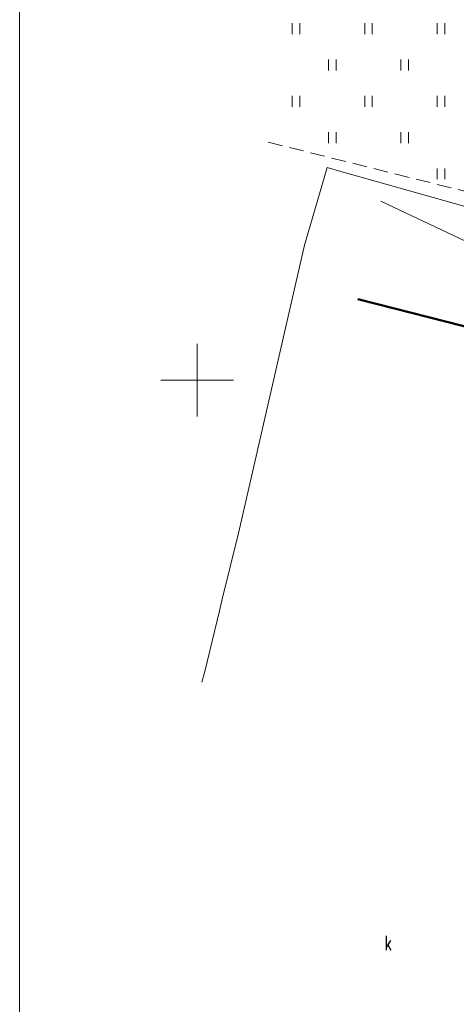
# Model space of a CAD drawing. Header units: metres. Extents: x 7427346 to 7428402, y 5774471 to 5775252.
# Tile 9 of 24: x 7427738 to 7427768, y 5774857 to 5774925. Entities that reach past the tile are written whole.
import ezdxf
from ezdxf.enums import TextEntityAlignment as Align

# ---------------------------------------------------------------- set-up
doc = ezdxf.new("R2010")
doc.units = ezdxf.units.M
doc.header["$MEASUREMENT"] = 0
for name, pattern in [('1', [0]), ('2_OTZT', [1.5, 1, -0.5]), ('3_1', [0]), ('3_EGBN', [0]), ('3_EGBU_A', [0]), ('4_SUKP', [0])]:
    doc.linetypes.add(name, pattern=pattern)
doc.layers.get('0').update_dxf_attribs({"color": 250, "linetype": 'CONTINUOUS', "lineweight": 100})
for name, color, linetype, lineweight in [('EGBB_E_T_0', 7, 'CONTINUOUS', 20), ('EGBB_L_0', 7, '3_EGBU_A', 50), ('EGBC_L_0', 7, '3_EGBN', 18), ('OTZ_L_3', 7, '2_OTZT', 18), ('Podzial_sekcyjny_krzyze', 7, '1', 18), ('ramka', 7, 'CONTINUOUS', 0)]:
    doc.layers.add(name, color=color, linetype=linetype, lineweight=lineweight)
doc.layers.add('SUKP_L_0', color=7, linetype='4_SUKP', lineweight=18, true_color=0x803300)
doc.styles.get("Standard").update_dxf_attribs({"font": 'Simplex.SHX', "width": 0.75})

# ---------------------------------------------------------------- blocks, each defined once
blk = doc.blocks.new('2_OTZT')
at = {"linetype": 'Continuous'}
for p, q in [((-0.2625, -0.375), (-0.2625, 0.375)), ((0.2625, -0.375), (0.2625, 0.375))]:
    blk.add_line(p, q, dxfattribs=at)

msp = doc.modelspace()

# ---------------------------------------------------------------- linework, layer by layer
at = {"layer": 'EGBB_L_0', "linetype": '3_1'}
msp.add_line((7427778.73, 5774901.11), (7427761.08, 5774905.58), dxfattribs=at)
at = {"layer": 'EGBC_L_0', "linetype": '3_EGBN'}
msp.add_line((7427778.73, 5774901.11), (7427761.08, 5774905.58), dxfattribs=at)
at = {"layer": 'OTZ_L_3', "linetype": '2_OTZT'}
msp.add_line((7427779.16, 5774910.34), (7427754.51, 5774916.49), dxfattribs=at)
at = {"layer": 'Podzial_sekcyjny_krzyze'}
for p, q in [((7427750, 5774897.5), (7427750, 5774902.5)), ((7427747.5, 5774900), (7427752.5, 5774900))]:
    msp.add_line(p, q, dxfattribs=at)
at = {"layer": 'ramka', "linetype": 'Continuous'}
msp.add_lwpolyline([(7427737.762, 5774960.823), (7428034.762, 5774960.823), (7428034.762, 5774750.823), (7427737.762, 5774750.823), (7427737.762, 5774960.823)], dxfattribs=at)
at = {"layer": 'SUKP_L_0', "linetype": '4_SUKP'}
for p, q in [((7427757.62, 5774910.08), (7427758.96, 5774914.65)), ((7427758.96, 5774914.65), (7427759.9, 5774914.38)), ((7427759.9, 5774914.38), (7427778.15, 5774909.23)), ((7427762.66, 5774912.32), (7427783.99, 5774902.25)), ((7427757.39, 5774909.29), (7427757.62, 5774910.08)), ((7427753.06, 5774890.36), (7427757.39, 5774909.29)), ((7427752.86, 5774889.47), (7427753.06, 5774890.36)), ((7427751.71, 5774884.83), (7427752.86, 5774889.47)), ((7427751.53, 5774884.12), (7427751.71, 5774884.83)), ((7427750.52, 5774879.95), (7427751.53, 5774884.12)), ((7427750.33, 5774879.22), (7427750.52, 5774879.95))]:
    msp.add_line(p, q, dxfattribs=at)

# ---------------------------------------------------------------- block references
at = {"layer": 'OTZ_L_3'}
for p in [(7427756.81, 5774924.21), (7427761.81, 5774924.21), (7427766.81, 5774924.21), (7427759.31, 5774921.71), (7427764.31, 5774921.71), (7427756.81, 5774919.21), (7427761.81, 5774919.21), (7427766.81, 5774919.21), (7427759.31, 5774916.71), (7427764.31, 5774916.71), (7427766.81, 5774914.21)]:
    msp.add_blockref('2_OTZT', p, dxfattribs=at)

# ---------------------------------------------------------------- texts
at = {"layer": 'EGBB_E_T_0', "width": 0.7}
msp.add_text('k', height=1, dxfattribs=at).set_placement((7427763.153, 5774861.255), align=Align.MIDDLE)

doc.saveas('drawing.dxf')
